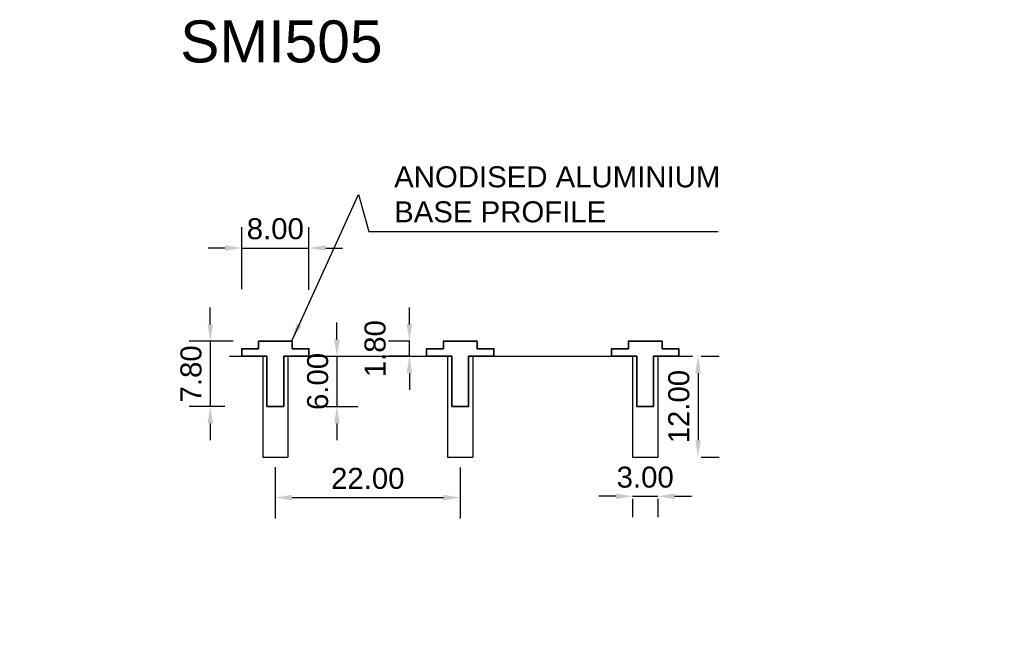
# Model space of a CAD drawing. Header units: millimetres. Extents: x -30 to 87, y -35 to 40.
import ezdxf

# ---------------------------------------------------------------- set-up
doc = ezdxf.new("R2010")
doc.units = ezdxf.units.MM
for name, color, linetype, lineweight in [('FS-DETAIL', 3, 'Continuous', 35), ('FS-DIM', 14, 'Continuous', 15), ('FS-TEXT', 7, 'Continuous', 25)]:
    doc.layers.add(name, color=color, linetype=linetype, lineweight=lineweight)
doc.styles.add('Arial', font='arial.ttf', dxfattribs={"height": 2.5})
doc.dimstyles.new('Diagonal_2.5mm Arial', dxfattribs={"dimtxt": 2.5, "dimasz": 2, "dimexe": 2.5, "dimexo": 5, "dimgap": 1, "dimtad": 1, "dimzin": 0, "dimdsep": 46, "dimtxsty": 'Arial', "dimcen": 2, "dimdle": 4, "dimclrd": 256, "dimclre": 256, "dimclrt": 50, "dimaunit": 1, "dimadec": 0, "dimazin": 0, "dimtfac": 1, "dimtix": 1, "dimtmove": 2, "dimatfit": 3, "dimfxl": 1, "dimtvp": 1, "dimtolj": 1, "dimtzin": 0, "dimarcsym": 0})
doc.dimstyles.new('Diagonal_2.5mm Arial$7', dxfattribs={"dimtxt": 2.5, "dimasz": 2, "dimexe": 2.5, "dimexo": 5, "dimgap": 1, "dimtad": 0, "dimzin": 0, "dimdsep": 46, "dimtxsty": 'Arial', "dimcen": 2, "dimdle": 4, "dimclrd": 1, "dimclre": 256, "dimclrt": 50, "dimaunit": 1, "dimadec": 0, "dimazin": 0, "dimtfac": 1, "dimtix": 1, "dimtmove": 2, "dimatfit": 3, "dimfxl": 1, "dimtvp": 1, "dimtolj": 1, "dimtzin": 0, "dimarcsym": 0})

# ---------------------------------------------------------------- blocks, each defined once
blk = doc.blocks.new('*D0')
at = {"layer": 'Defpoints', "color": 0, "transparency": 16777216}
for p in [(0, 1.8), (-7.74, -6), (-1, -6)]:
    blk.add_point(p, dxfattribs=at)
at = {"layer": 'FS-DIM', "lineweight": -2, "transparency": 16777216}
for p, q in [((-7.74, 3.8), (-7.74, 5.8)), ((-5, 1.8), (-10.24, 1.8)), ((-7.74, 1.8), (-7.74, -6)), ((-6, -6), (-10.24, -6)), ((-7.74, -8), (-7.74, -10))]:
    blk.add_line(p, q, dxfattribs=at)
at = {"layer": 'FS-DIM', "transparency": 16777216}
for points in [[(-8.07, 3.8), (-7.41, 3.8), (-7.74, 1.8)], [(-8.07, -8), (-7.41, -8), (-7.74, -6)]]:
    blk.add_solid(points, dxfattribs=at)
at = {"layer": 'FS-DIM', "color": 50, "transparency": 16777216, "insert": (-10.02, -2.1), "char_height": 2.5, "attachment_point": 5, "rotation": 90, "style": 'Arial'}
blk.add_mtext('\\A1;7.80', dxfattribs=at)
blk = doc.blocks.new('*D1')
at = {"layer": 'Defpoints', "color": 0, "transparency": 16777216}
for p in [(4, 12.89), (-4, 2.99), (4, 2.9)]:
    blk.add_point(p, dxfattribs=at)
at = {"layer": 'FS-DIM', "lineweight": -2, "transparency": 16777216}
for p, q in [((-4, 7.99), (-4, 15.39)), ((4, 7.9), (4, 15.39)), ((-6, 12.89), (-8, 12.89)), ((-4, 12.89), (4, 12.89)), ((6, 12.89), (8, 12.89))]:
    blk.add_line(p, q, dxfattribs=at)
at = {"layer": 'FS-DIM', "transparency": 16777216}
for points in [[(-6, 13.22), (-6, 12.56), (-4, 12.89)], [(6, 13.22), (6, 12.56), (4, 12.89)]]:
    blk.add_solid(points, dxfattribs=at)
at = {"layer": 'FS-DIM', "color": 50, "transparency": 16777216, "insert": (0, 15.17), "char_height": 2.5, "attachment_point": 5, "style": 'Arial'}
blk.add_mtext('\\A1;8.00', dxfattribs=at)
blk = doc.blocks.new('FS_SMI505')
blk.add_line((-1, -6), (1, -6))
at = {"layer": 'FS-DETAIL', "color": 0}
blk.add_lwpolyline([(-1, -6), (-1, 0), (-4, 0), (-4, 0.9), (-2, 0.9), (-2, 1.8), (2, 1.8), (2, 0.9), (4, 0.9), (4, 0), (1, 0), (1, -6)], dxfattribs=at)
blk = doc.blocks.new('*D3')
at = {"layer": 'Defpoints', "color": 0, "transparency": 16777216}
for p in [(0, -8.22), (22, -8.26), (22, -16.83)]:
    blk.add_point(p, dxfattribs=at)
at = {"layer": 'FS-DIM', "lineweight": -2, "transparency": 16777216}
for p, q in [((0, -13.22), (0, -19.33)), ((22, -13.26), (22, -19.33)), ((2, -16.83), (20, -16.83))]:
    blk.add_line(p, q, dxfattribs=at)
at = {"layer": 'FS-DIM', "transparency": 16777216}
for points in [[(2, -16.5), (2, -17.17), (0, -16.83)], [(20, -16.5), (20, -17.17), (22, -16.83)]]:
    blk.add_solid(points, dxfattribs=at)
at = {"layer": 'FS-DIM', "color": 50, "transparency": 16777216, "insert": (11, -14.56), "char_height": 2.5, "attachment_point": 5, "style": 'Arial'}
blk.add_mtext('\\A1;22.00', dxfattribs=at)
blk = doc.blocks.new('*D4')
at = {"layer": 'Defpoints', "color": 0, "transparency": 16777216}
for p in [(42.5, -12), (45.5, -12), (45.5, -16.68)]:
    blk.add_point(p, dxfattribs=at)
at = {"layer": 'FS-DIM', "lineweight": -2, "transparency": 16777216}
for p, q in [((40.5, -16.68), (38.5, -16.68)), ((42.5, -16.68), (45.5, -16.68)), ((42.5, -17), (42.5, -19.18)), ((45.5, -17), (45.5, -19.18)), ((47.5, -16.68), (49.5, -16.68))]:
    blk.add_line(p, q, dxfattribs=at)
at = {"layer": 'FS-DIM', "transparency": 16777216}
for points in [[(40.5, -16.35), (40.5, -17.02), (42.5, -16.68)], [(47.5, -16.35), (47.5, -17.02), (45.5, -16.68)]]:
    blk.add_solid(points, dxfattribs=at)
at = {"layer": 'FS-DIM', "color": 50, "transparency": 16777216, "insert": (44, -14.41), "char_height": 2.5, "attachment_point": 5, "style": 'Arial'}
blk.add_mtext('\\A1;3.00', dxfattribs=at)
blk = doc.blocks.new('*D5')
at = {"layer": 'Defpoints', "color": 0, "transparency": 16777216}
for p in [(45.66, 0), (45.66, -12), (50.29, -12)]:
    blk.add_point(p, dxfattribs=at)
at = {"layer": 'FS-DIM', "lineweight": -2, "transparency": 16777216}
for p, q in [((50.66, 0), (52.79, 0)), ((50.29, -2), (50.29, -10)), ((50.66, -12), (52.79, -12))]:
    blk.add_line(p, q, dxfattribs=at)
at = {"layer": 'FS-DIM', "transparency": 16777216}
for points in [[(49.96, -2), (50.62, -2), (50.29, 0)], [(49.96, -10), (50.62, -10), (50.29, -12)]]:
    blk.add_solid(points, dxfattribs=at)
at = {"layer": 'FS-DIM', "color": 50, "transparency": 16777216, "insert": (48.01, -6), "char_height": 2.5, "attachment_point": 5, "rotation": 90, "style": 'Arial'}
blk.add_mtext('\\A1;12.00', dxfattribs=at)
blk = doc.blocks.new('*D8')
at = {"layer": 'Defpoints', "color": 0, "transparency": 16777216}
for p in [(15.95, 1.8), (21, 1.8), (21, 0)]:
    blk.add_point(p, dxfattribs=at)
at = {"layer": 'FS-DIM', "lineweight": -2, "transparency": 16777216}
for p, q in [((15.95, 3.8), (15.95, 5.8)), ((16, 1.8), (13.45, 1.8)), ((15.95, 0), (15.95, 1.8)), ((16, 0), (13.45, 0)), ((15.95, -2), (15.95, -4))]:
    blk.add_line(p, q, dxfattribs=at)
at = {"layer": 'FS-DIM', "transparency": 16777216}
for points in [[(15.62, 3.8), (16.29, 3.8), (15.95, 1.8)], [(15.62, -2), (16.29, -2), (15.95, 0)]]:
    blk.add_solid(points, dxfattribs=at)
at = {"layer": 'FS-DIM', "color": 50, "transparency": 16777216, "insert": (11.88, 0.9), "char_height": 2.5, "attachment_point": 5, "rotation": 90, "style": 'Arial'}
blk.add_mtext('\\A1;1.80', dxfattribs=at)
blk = doc.blocks.new('*D9')
at = {"layer": 'Defpoints', "color": 0, "transparency": 16777216}
for p in [(1, 0), (1, -6), (7.33, -6)]:
    blk.add_point(p, dxfattribs=at)
at = {"layer": 'FS-DIM', "lineweight": -2, "transparency": 16777216}
for p, q in [((7.33, 2), (7.33, 4)), ((6, 0), (9.83, 0)), ((7.33, 0), (7.33, -6)), ((6, -6), (9.83, -6)), ((7.33, -8), (7.33, -10))]:
    blk.add_line(p, q, dxfattribs=at)
at = {"layer": 'FS-DIM', "transparency": 16777216}
for points in [[(6.99, 2), (7.66, 2), (7.33, 0)], [(6.99, -8), (7.66, -8), (7.33, -6)]]:
    blk.add_solid(points, dxfattribs=at)
at = {"layer": 'FS-DIM', "color": 50, "transparency": 16777216, "insert": (5.05, -3), "char_height": 2.5, "attachment_point": 5, "rotation": 90, "style": 'Arial'}
blk.add_mtext('\\A1;6.00', dxfattribs=at)

msp = doc.modelspace()

# ---------------------------------------------------------------- linework, layer by layer
for p, q in [((-5.453, 0), (-1, 0)), ((-1.5, 0), (-1.5, -12)), ((1, 0), (21, 0)), ((1.5, 0), (1.5, -12)), ((20.5, 0), (20.5, -12)), ((23, 0), (43, 0)), ((23.5, 0), (23.5, -12)), ((42.5, 0), (42.5, -12)), ((45, 0), (49.622, 0)), ((45.5, 0), (45.5, -12)), ((-1.5, -12), (1.5, -12)), ((20.5, -12), (23.5, -12)), ((42.5, -12), (45.5, -12))]:
    msp.add_line(p, q)

# ---------------------------------------------------------------- block references
at = {"layer": 'FS-DETAIL'}
for p in [(0, 0), (22, 0), (44, 0)]:
    msp.add_blockref('FS_SMI505', p, dxfattribs=at)

# ---------------------------------------------------------------- texts
at = {"color": 50, "char_height": 2.5, "style": 'Arial'}
for insert, attachment_point in [((86.719, 25.722), 7), ((-30.409, -35.021), 9)]:
    msp.add_mtext('\\A1;', dxfattribs=dict(at, insert=insert, attachment_point=attachment_point))
at = {"layer": 'FS-TEXT', "insert": (-11.312, 39.992), "char_height": 5, "width": 31.8, "attachment_point": 1, "line_spacing_factor": 0.938532, "style": 'Arial', "bg_fill": 3, "box_fill_scale": 1.25, "bg_fill_color": 0, "bg_fill_transparency": 0}
msp.add_mtext('SMI505', dxfattribs=at)
at = {"layer": 'FS-TEXT', "color": 7, "insert": (14.137, 19.264), "char_height": 2.5, "attachment_point": 4, "style": 'Arial'}
msp.add_mtext('ANODISED ALUMINIUM \\PBASE PROFILE', dxfattribs=at)

# ---------------------------------------------------------------- dimensions: what is measured, and where the dimension line sits
at = {"layer": 'FS-DIM'}
dim = msp.add_linear_dim(base=(4, 12.889), p1=(-4, 2.99), p2=(4, 2.899), dimstyle='Diagonal_2.5mm Arial', dxfattribs=at)
dim.commit()
dim.dimension.update_dxf_attribs({"geometry": '*D1', "text_midpoint": (0, 15.166)})
dim = msp.add_linear_dim(base=(-7.739, -6), p1=(0, 1.8), p2=(-1, -6), angle=90, dimstyle='Diagonal_2.5mm Arial', dxfattribs=at)
dim.commit()
dim.dimension.update_dxf_attribs({"geometry": '*D0', "text_midpoint": (-10.016, -2.1)})
dim = msp.add_linear_dim(base=(15.952, 1.8), p1=(21, 0), p2=(21, 1.8), angle=90, dimstyle='Diagonal_2.5mm Arial', dxfattribs=at)
dim.commit()
dim.dimension.update_dxf_attribs({"geometry": '*D8', "text_midpoint": (11.881, 0.9), "dimtype": 160})
for base, p1, p2, picture, middle in [((7.328, -6), (1, 0), (1, -6), '*D9', (5.052, -3)), ((50.289, -12), (45.657, 0), (45.657, -12), '*D5', (48.012, -6))]:
    dim = msp.add_linear_dim(base=base, p1=p1, p2=p2, angle=90, dimstyle='Diagonal_2.5mm Arial', override={"dimscale": 1, "dimtix": 1, "dimtofl": 1, "dimtmove": 2, "dimatfit": 3}, dxfattribs=at)
    dim.commit()
    dim.dimension.update_dxf_attribs({"geometry": picture, "text_midpoint": middle})
for base, p1, p2, picture, middle in [((22, -16.832), (0, -8.218), (22, -8.258), '*D3', (11, -14.555)), ((45.5, -16.683), (42.5, -12), (45.5, -12), '*D4', (44, -14.405))]:
    dim = msp.add_linear_dim(base=base, p1=p1, p2=p2, dimstyle='Diagonal_2.5mm Arial', override={"dimscale": 1, "dimtix": 1, "dimtofl": 1, "dimtmove": 2, "dimatfit": 3}, dxfattribs=at)
    dim.commit()
    dim.dimension.update_dxf_attribs({"geometry": picture, "text_midpoint": middle})

# ---------------------------------------------------------------- leaders
at = {"layer": 'FS-DIM', "annotation_type": 0, "has_hookline": 1, "hookline_direction": 0, "text_width": 38.545}
msp.add_leader([(2, 1.9), (9.913, 19.264), (11.137, 14.865), (13.137, 14.865)], dimstyle='Diagonal_2.5mm Arial$7', override={"dimtad": 1, "dimclrd": 256}, dxfattribs=at)

doc.saveas('drawing.dxf')
